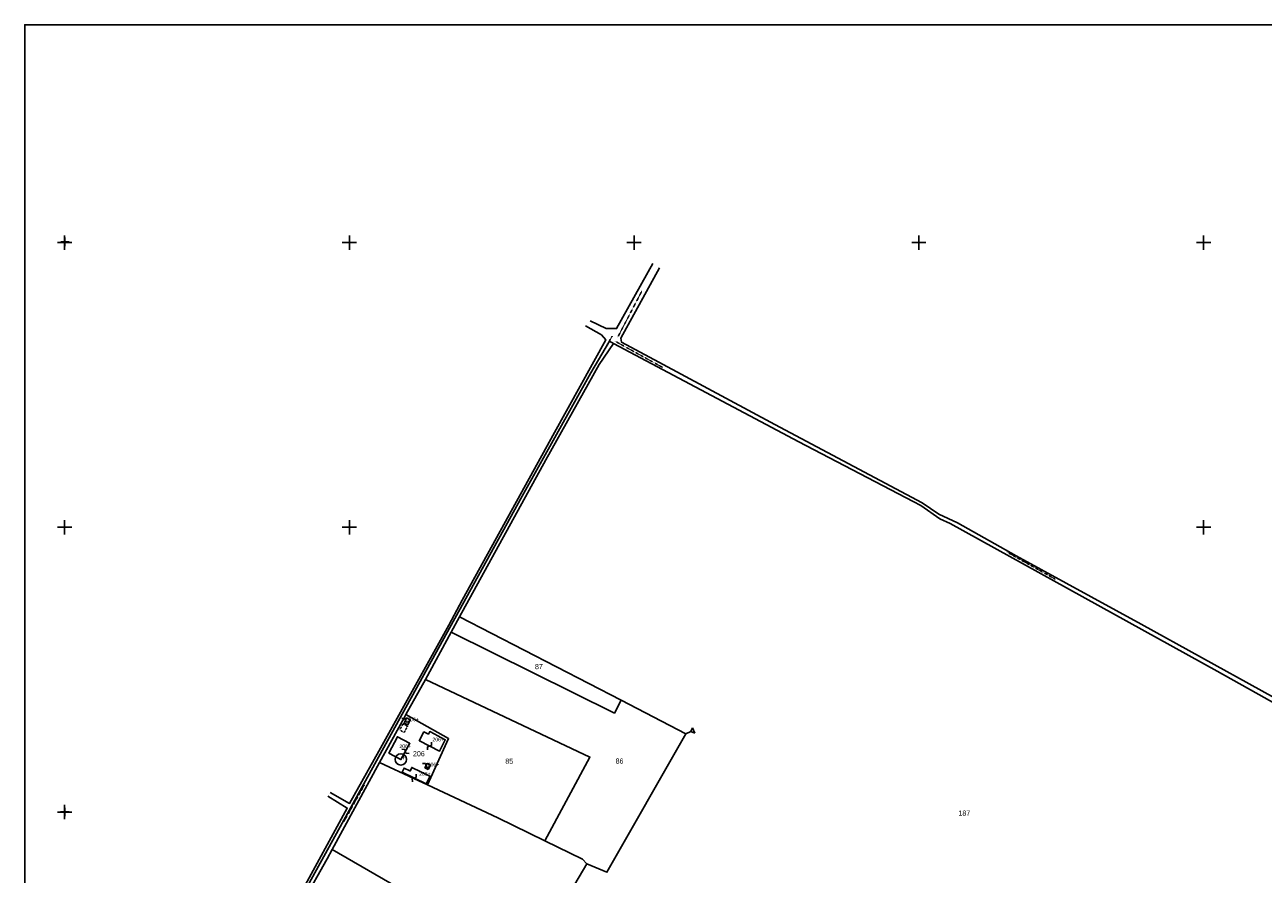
# Model space of a CAD drawing. Header units: metres. Extents: x 12172 to 15026, y -20723 to -19447.
# Tile 5 of 11: x 12172 to 13042, y -20044 to -19447. Entities that reach past the tile are written whole.
import ezdxf

# ---------------------------------------------------------------- set-up
doc = ezdxf.new("R2010")
doc.units = ezdxf.units.M
for name, pattern in [('CONTINUA', [0]), ('TRATTEGGIATA5', [0.3, 0.15, -0.15]), ('TRATTO-PUNTO', [0.4, 0.15, -0.125, 0, -0.125])]:
    doc.linetypes.add(name, pattern=pattern)
for name, color, linetype in [('CONFINE', 3, 'CONTINUA'), ('FABBRICATI', 1, 'CONTINUA'), ('FIDUCIALI', 5, 'CONTINUA'), ('LINEEVARIE', 6, 'CONTINUA'), ('PARTICELLE', 7, 'CONTINUA'), ('SIMBOLI', 6, 'CONTINUA'), ('STRADE', 8, 'CONTINUA')]:
    doc.layers.add(name, color=color, linetype=linetype)

# ---------------------------------------------------------------- blocks, each defined once
blk = doc.blocks.new('20', base_point=(5, 5))
at = {"layer": 'SIMBOLI'}
blk.add_circle((5, 5), 4, dxfattribs=at)
blk.add_point((5, 5), dxfattribs=at)
blk = doc.blocks.new('1', base_point=(5, 5))
at = {"layer": 'SIMBOLI'}
for p, q in [((2, 5), (8, 5)), ((5, 2), (5, 8))]:
    blk.add_line(p, q, dxfattribs=at)
blk = doc.blocks.new('3', base_point=(5, 5))
at = {"layer": 'SIMBOLI'}
for p, q in [((5, 0), (5, 10)), ((0, 5), (10, 5))]:
    blk.add_line(p, q, dxfattribs=at)
blk = doc.blocks.new('2', base_point=(2, 5))
at = {"layer": 'SIMBOLI'}
for p, q in [((2, 5), (6, 5)), ((6, 5), (8, 7)), ((6, 5), (8, 3)), ((8, 3), (8, 7))]:
    blk.add_line(p, q, dxfattribs=at)
blk = doc.blocks.new('9', base_point=(5, 5))
at = {"layer": 'SIMBOLI'}
for p, q in [((2, 5), (4, 6)), ((4, 6), (6, 4)), ((6, 4), (8, 5))]:
    blk.add_line(p, q, dxfattribs=at)

msp = doc.modelspace()

# ---------------------------------------------------------------- linework, layer by layer
at = {"layer": 'CONFINE'}
msp.add_lwpolyline([(13102.634, -19953.173), (13009.617, -19900.986), (12821.965, -19797.33), (12814.697, -19793.986), (12801.31, -19784.76), (12795.969, -19781.966), (12715.587, -19739.915), (12585.471, -19670.86), (12582.725, -19669.359), (12569.553, -19691.511), (12521.261, -19778.167), (12254.222, -20263.591)], dxfattribs=at)
at = {"layer": 'FABBRICATI'}
for points in [[(12438.752, -19937.051), (12438.552, -19937.486), (12441.117, -19938.708), (12441.265, -19938.399), (12442.781, -19935.219), (12440.224, -19933.847), (12438.752, -19937.051)], [(12456.997, -19943.785), (12456.424, -19943.484), (12455.477, -19945.284), (12452.321, -19943.682), (12449.056, -19949.97), (12449.301, -19950.096), (12463.262, -19957.284), (12467.366, -19949.302), (12467.371, -19949.293), (12467.394, -19949.248), (12457.01, -19943.792), (12456.997, -19943.785)], [(12436.155, -19963.027), (12442.534, -19951.75), (12442.278, -19951.616), (12433.766, -19947.164), (12427.792, -19958.579), (12436.155, -19963.027)], [(12442.476, -19971.13), (12438.402, -19969.155), (12437.984, -19970.032), (12437.065, -19971.961), (12454.019, -19980.254), (12456.192, -19975.526), (12456.531, -19974.789), (12443.804, -19968.71), (12443.571, -19969.216), (12442.651, -19971.215), (12442.476, -19971.13)], [(12455.353, -19970.157), (12457.017, -19967.056), (12454.737, -19965.832), (12453.072, -19968.934), (12455.353, -19970.157)]]:
    msp.add_lwpolyline(points, close=True, dxfattribs=at)
at = {"layer": 'LINEEVARIE', "color": 2}
msp.add_lwpolyline([(12172, -20723), (12172, -19447), (14071, -19447), (14071, -20723), (12172, -20723)], dxfattribs=at)
at = {"layer": 'LINEEVARIE'}
for points in [[(12613.068, -19614.701), (12587.707, -19660.43), (12580.257, -19660.288), (12569.083, -19655.039)], [(13205.023, -20005.148), (13199.353, -19999.057), (13196.806, -20001.525), (13187.848, -19998.773), (13083.389, -19938.222), (12956.19, -19868.089), (12868.432, -19819.944), (12827.05, -19796.871), (12813.939, -19790.79), (12802.319, -19782.763), (12698.854, -19727.765), (12617.443, -19684.03), (12591.244, -19670.045), (12590.694, -19667.118), (12617.825, -19617.768)], [(12565.841, -19658.428), (12577.031, -19664.79), (12580.124, -19668.389), (12544.158, -19733.46), (12479.338, -19851.247), (12469.82, -19868.7), (12420.728, -19957.351), (12400.095, -19993.95), (12386.554, -19986.205)], [(12384.972, -19988.861), (12398.523, -19997.264), (12359.167, -20069.421), (12349.711, -20087.682), (12338.073, -20109.064), (12318.076, -20144.135), (12291.38, -20192.112), (12286.531, -20199.928), (12278.979, -20216.693), (12256.825, -20253.214), (12244.597, -20279.261), (12200.119, -20255.779)]]:
    msp.add_lwpolyline(points, dxfattribs=at)
at = {"layer": 'LINEEVARIE', "linetype": 'TRATTO-PUNTO'}
for points in [[(12605.452, -19634.048), (12588.506, -19666.442)], [(12584.544, -19665.792), (12574.623, -19682.986)], [(12619.827, -19687.589), (12586.418, -19669.155)], [(12895.681, -19836.393), (12861.603, -19817.261)], [(12410.541, -19980.938), (12396.281, -20006.61)]]:
    msp.add_lwpolyline(points, dxfattribs=at)
at = {"layer": 'LINEEVARIE', "linetype": 'TRATTEGGIATA5'}
msp.add_lwpolyline([(12437.71, -19938.018), (12435.361, -19942.397), (12438.468, -19944.12), (12440.865, -19939.748), (12437.71, -19938.018)], dxfattribs=at)
at = {"layer": 'PARTICELLE'}
msp.add_lwpolyline([(13102.634, -19953.173), (13009.617, -19900.986), (12821.965, -19797.33), (12814.697, -19793.986), (12801.31, -19784.76), (12795.969, -19781.966), (12715.587, -19739.915), (12585.471, -19670.86), (12575.39, -19685.653), (12537.955, -19752.5), (12477.364, -19862.872), (12590.841, -19921.531), (12636.244, -19945.001), (12580.882, -20042.331), (12566.759, -20036.5), (12503.662, -20143.497)], dxfattribs=at)
for points in [[(12471.54, -19873.598), (12586.175, -19930.461), (12590.841, -19921.531), (12477.364, -19862.872), (12471.54, -19873.598)], [(12590.841, -19921.531), (12586.175, -19930.461), (12471.54, -19873.598), (12453.401, -19907.008), (12568.927, -19961.378), (12537.177, -20020.214), (12563.848, -20033.229), (12566.759, -20036.5), (12580.882, -20042.331), (12636.244, -19945.001), (12590.841, -19921.531)], [(12537.177, -20020.214), (12568.927, -19961.378), (12453.401, -19907.008), (12439.733, -19931.588), (12469.734, -19948.389), (12454.812, -19981.014), (12504.172, -20004.108), (12537.177, -20020.214)], [(12454.812, -19981.014), (12469.734, -19948.389), (12439.733, -19931.588), (12438.488, -19933.828), (12421.13, -19965.255), (12445.275, -19976.552), (12454.812, -19981.014)], [(12503.662, -20143.497), (12566.759, -20036.5), (12563.848, -20033.229), (12537.177, -20020.214), (12504.172, -20004.108), (12454.812, -19981.014), (12445.275, -19976.552), (12421.13, -19965.255), (12387.876, -20026.404), (12438.868, -20055.864), (12417.344, -20092.194), (12503.662, -20143.497)], [(12384.304, -20032.972), (12367.737, -20062.333), (12392.971, -20077.708), (12417.344, -20092.194), (12438.868, -20055.864), (12387.876, -20026.404), (12384.304, -20032.972)]]:
    msp.add_lwpolyline(points, close=True, dxfattribs=at)
at = {"layer": 'STRADE'}
msp.add_lwpolyline([(12367.737, -20062.333), (12384.304, -20032.972), (12387.876, -20026.404), (12421.13, -19965.255), (12438.488, -19933.828), (12439.733, -19931.588), (12453.401, -19907.008), (12471.54, -19873.598), (12477.364, -19862.872), (12537.955, -19752.5), (12575.39, -19685.653), (12585.471, -19670.86), (12582.725, -19669.359), (12569.553, -19691.511), (12521.261, -19778.167), (12254.222, -20263.591)], dxfattribs=at)

# ---------------------------------------------------------------- block references
at = {"layer": 'FIDUCIALI'}
msp.add_blockref('20', (12436.155, -19963.027), dxfattribs=at)
at = {"layer": 'SIMBOLI'}
for name, p in [('3', (12200, -19600)), ('1', (12200.219, -19599.481)), ('3', (12400, -19600)), ('3', (12600, -19600)), ('3', (12800, -19600)), ('3', (13000, -19600)), ('3', (12200, -19800)), ('3', (12400, -19800)), ('3', (13000, -19800)), ('3', (12200, -20000)), ('1', (12200.137, -19999.958))]:
    msp.add_blockref(name, p, dxfattribs=at)
for name, p, rotation in [('9', (12439.488, -19935.449), 335.377), ('2', (12636.244, -19945.001), 22.92), ('9', (12439.345, -19957.388), 150.527), ('9', (12456.282, -19953.69), 62.743), ('9', (12453.905, -19967.383), 331.824), ('9', (12445.542, -19976.107), 63.947)]:
    msp.add_blockref(name, p, dxfattribs=dict(at, rotation=rotation))

# ---------------------------------------------------------------- texts
at = {"layer": 'FABBRICATI', "color": 7}
for p in [(12440.692, -19936.278), (12435.128, -19955.096), (12458.335, -19950.384), (12449.054, -19974.482), (12455.045, -19967.995)]:
    msp.add_text('206+', height=2.6, dxfattribs=at).set_placement(p)
at = {"layer": 'FIDUCIALI'}
msp.add_text('4', height=4, dxfattribs=at).set_placement((12436.155, -19963.027))
at = {"layer": 'PARTICELLE', "color": 7}
for s, p in [('87', (12530.373, -19899.649)), ('206', (12444.676, -19960.834)), ('85', (12509.518, -19966.107)), ('86', (12587, -19965.984)), ('187', (12827.802, -20002.542))]:
    msp.add_text(s, height=3.6, dxfattribs=at).set_placement(p)

doc.saveas('drawing.dxf')
